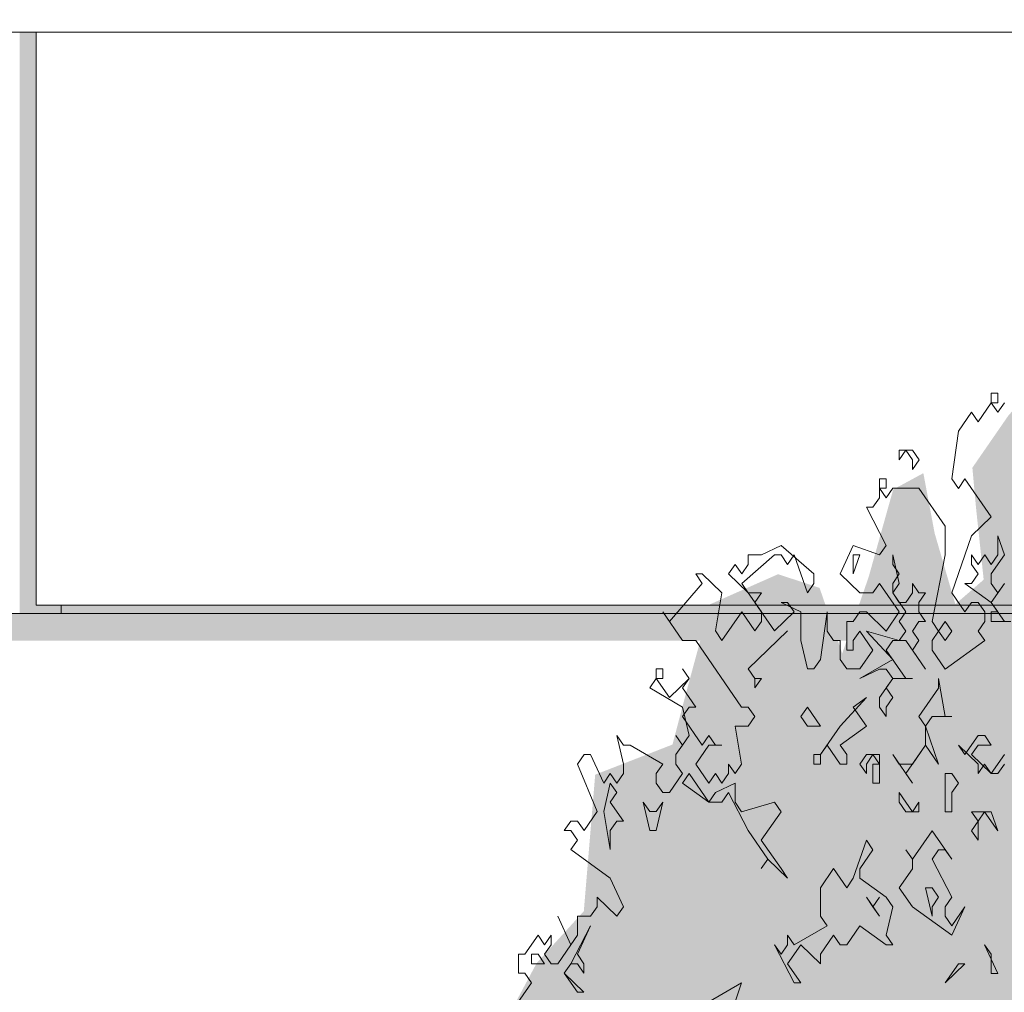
# Model space of a CAD drawing. Header units: metres. Extents: x -52 to 321, y -8 to 26.
# Tile 88 of 256: x -37.35 to -36.16, y 0.74 to 1.92. Entities that reach past the tile are written whole.
import ezdxf

# ---------------------------------------------------------------- set-up
doc = ezdxf.new("R2010")
doc.units = ezdxf.units.M
doc.header["$MEASUREMENT"] = 0
for name, color, linetype in [('10 Fassade', 7, 'Continuous'), ('10 Wand außen', 7, 'Continuous'), ('60 Pflanzen außen', 7, 'Continuous'), ('94 Genehmigungsplanung Bemaßung', 7, 'Continuous')]:
    doc.layers.add(name, color=color, linetype=linetype)
doc.styles.add('ERSTELLTER_STIL_2', font='arial.ttf')
doc.dimstyles.new('ERSTELLTER_STIL__1', dxfattribs={"dimtxt": 0.25, "dimasz": 0.19, "dimexe": 0.18, "dimexo": 0.1, "dimgap": 0, "dimtad": 1, "dimtih": 1, "dimtoh": 1, "dimzin": 0, "dimdsep": 46, "dimtxsty": 'ERSTELLTER_STIL_2', "dimblk": 'ARROWHEAD_6', "dimblk1": 'ARROWHEAD_6', "dimblk2": 'ARROWHEAD_6', "dimcen": 0.09, "dimclrd": 7, "dimclre": 7, "dimclrt": 7, "dimazin": 0, "dimtfac": 1, "dimtdec": 4, "dimtmove": 0, "dimatfit": 3, "dimfxl": 1, "dimtolj": 1, "dimtzin": 0, "dimarcsym": 0})

# ---------------------------------------------------------------- blocks, each defined once
blk = doc.blocks.new('Sträucher 27[10]_1', base_point=(-36.1332, 0))
at = {"layer": '60 Pflanzen außen', "linetype": 'Continuous', "lineweight": 0, "true_color": 0xffffff}
h = blk.add_hatch(color=7, dxfattribs=at)
h.paths.add_polyline_path([(-36.3032, 0), (-36.0554, 0), (-36.0213, 0.089), (-35.9941, 0.0462), (-35.9215, 0), (-35.8738, 0.0396), (-35.8012, 0), (-35.7535, 0.0363), (-35.7603, 0.0626), (-35.7671, 0.1448), (-35.7308, 0.1547), (-35.7149, 0.2369), (-35.6627, 0.2369), (-35.6378, 0.2993), (-35.64, 0.4486), (-35.6173, 0.511), (-35.5402, 0.5044), (-35.5061, 0.5636), (-35.522, 0.6228), (-35.5129, 0.682), (-35.4766, 0.705), (-35.4371, 0.7937), (-35.5242, 0.9186), (-35.5038, 1.037), (-35.5265, 1.0797), (-35.5446, 1.1619), (-35.6086, 1.2737), (-35.6495, 1.2704), (-35.6767, 1.208), (-35.7334, 1.2343), (-35.7153, 1.2901), (-35.7947, 1.3559), (-35.8628, 1.3658), (-35.9059, 1.3625), (-35.9695, 1.2803), (-35.9581, 1.3263), (-35.9422, 1.4282), (-35.9626, 1.4882), (-36.0375, 1.448), (-36.0784, 1.425), (-36.117, 1.4882), (-36.1601, 1.4381), (-36.2032, 1.3757), (-36.1987, 1.3263), (-36.1896, 1.2409), (-36.2237, 1.2113), (-36.2486, 1.2968), (-36.2622, 1.3691), (-36.2985, 1.3494), (-36.328, 1.2442), (-36.3598, 1.1521), (-36.3871, 1.231), (-36.437, 1.2475), (-36.5187, 1.2113), (-36.5459, 1.1114), (-36.5641, 1.0424), (-36.6571, 1.0062), (-36.6708, 0.8418), (-36.7275, 0.7794), (-36.7661, 0.7071), (-36.8002, 0.6512), (-36.8202, 0.5526), (-36.7525, 0.5032), (-36.7049, 0.4638), (-36.6368, 0.4112), (-36.5846, 0.3586), (-36.5528, 0.3126), (-36.5211, 0.2008), (-36.4462, 0.2238), (-36.3713, 0.2271), (-36.3395, 0.1942), (-36.3055, 0.1416), (-36.3214, 0.0693)])
h.paths.add_polyline_path([(-35.9646, 0.2862), (-35.876, 0.4275), (-35.8307, 0.4374), (-35.8375, 0.3881)], flags=0)
at = {"layer": '60 Pflanzen außen', "color": 8, "linetype": 'Continuous', "lineweight": 18}
for p, q in [((-36.1726, 1.4653), (-36.1805, 1.4653)), ((-36.1805, 1.4653), (-36.1805, 1.4539)), ((-36.1726, 1.4539), (-36.1726, 1.4653)), ((-36.1805, 1.4539), (-36.1963, 1.431)), ((-36.1726, 1.4424), (-36.1805, 1.4539)), ((-36.1805, 1.4539), (-36.1726, 1.4539)), ((-36.1647, 1.4539), (-36.1726, 1.4424)), ((-36.2042, 1.4424), (-36.22, 1.4195)), ((-36.1963, 1.431), (-36.2042, 1.4424)), ((-36.22, 1.4195), (-36.2279, 1.3623)), ((-36.2912, 1.3852), (-36.2833, 1.3966)), ((-36.2754, 1.3966), (-36.2912, 1.3966)), ((-36.2912, 1.3966), (-36.2912, 1.3852)), ((-36.2833, 1.3966), (-36.2754, 1.3852)), ((-36.2674, 1.3852), (-36.2754, 1.3966)), ((-36.2754, 1.3852), (-36.2754, 1.3737)), ((-36.2754, 1.3737), (-36.2674, 1.3852)), ((-36.307, 1.3623), (-36.3149, 1.3623)), ((-36.3149, 1.3623), (-36.3149, 1.3394)), ((-36.307, 1.3394), (-36.3149, 1.3509)), ((-36.3149, 1.3509), (-36.307, 1.3509)), ((-36.307, 1.3509), (-36.307, 1.3623)), ((-36.2991, 1.3509), (-36.307, 1.3394)), ((-36.2675, 1.3509), (-36.2991, 1.3509)), ((-36.2358, 1.3051), (-36.2675, 1.3509)), ((-36.2279, 1.3623), (-36.22, 1.3508)), ((-36.22, 1.3508), (-36.2121, 1.3623)), ((-36.2121, 1.3623), (-36.1805, 1.3165)), ((-36.3149, 1.3394), (-36.3228, 1.328)), ((-36.3228, 1.328), (-36.3307, 1.328)), ((-36.3307, 1.328), (-36.307, 1.2822)), ((-36.1805, 1.3165), (-36.2042, 1.2936)), ((-36.2358, 1.2707), (-36.2358, 1.3051)), ((-36.2042, 1.2936), (-36.2279, 1.2249)), ((-36.1647, 1.2707), (-36.1726, 1.2936)), ((-36.1726, 1.2936), (-36.1726, 1.2707)), ((-36.4334, 1.2822), (-36.4571, 1.2707)), ((-36.3939, 1.2478), (-36.4334, 1.2822)), ((-36.3465, 1.2822), (-36.3623, 1.2478)), ((-36.3149, 1.2707), (-36.3465, 1.2822)), ((-36.307, 1.2822), (-36.3149, 1.2707)), ((-36.4808, 1.2364), (-36.4413, 1.2707)), ((-36.4571, 1.2707), (-36.4729, 1.2707)), ((-36.4729, 1.2707), (-36.4729, 1.2593)), ((-36.4413, 1.2707), (-36.4334, 1.2707)), ((-36.4334, 1.2707), (-36.4255, 1.2593)), ((-36.4255, 1.2593), (-36.4176, 1.2707)), ((-36.4176, 1.2707), (-36.4018, 1.2249)), ((-36.3465, 1.2478), (-36.3386, 1.2707)), ((-36.3386, 1.2707), (-36.3465, 1.2707)), ((-36.3465, 1.2707), (-36.3465, 1.2478)), ((-36.2912, 1.2364), (-36.2991, 1.2707)), ((-36.2991, 1.2707), (-36.2991, 1.2593)), ((-36.2517, 1.1906), (-36.2358, 1.2707)), ((-36.1963, 1.2593), (-36.2042, 1.2707)), ((-36.2042, 1.2707), (-36.2042, 1.2593)), ((-36.1884, 1.2707), (-36.1963, 1.2593)), ((-36.1805, 1.2593), (-36.1884, 1.2707)), ((-36.1805, 1.2478), (-36.1647, 1.2707)), ((-36.1726, 1.2707), (-36.1805, 1.2593)), ((-36.4887, 1.2593), (-36.4967, 1.2478)), ((-36.4808, 1.2478), (-36.4887, 1.2593)), ((-36.4729, 1.2593), (-36.4808, 1.2478)), ((-36.2991, 1.2593), (-36.2912, 1.2478)), ((-36.2042, 1.2593), (-36.1963, 1.2478)), ((-36.5283, 1.2478), (-36.5362, 1.2478)), ((-36.5362, 1.2478), (-36.5283, 1.2364)), ((-36.5046, 1.2249), (-36.5283, 1.2478)), ((-36.4967, 1.2478), (-36.4729, 1.2249)), ((-36.3939, 1.2364), (-36.3939, 1.2478)), ((-36.3623, 1.2478), (-36.3386, 1.2249)), ((-36.2912, 1.2478), (-36.2991, 1.2364)), ((-36.1963, 1.2478), (-36.2042, 1.2364)), ((-36.1805, 1.2364), (-36.1805, 1.2478)), ((-36.5283, 1.2364), (-36.5678, 1.1906)), ((-36.4729, 1.2249), (-36.4808, 1.2364)), ((-36.4018, 1.2249), (-36.3939, 1.2364)), ((-36.3228, 1.2249), (-36.3149, 1.2364)), ((-36.3149, 1.2364), (-36.2912, 1.202)), ((-36.2991, 1.2364), (-36.2991, 1.2249)), ((-36.2991, 1.2249), (-36.2912, 1.2364)), ((-36.2675, 1.2249), (-36.2754, 1.2364)), ((-36.2754, 1.2364), (-36.2754, 1.2249)), ((-36.2042, 1.2364), (-36.2121, 1.2364)), ((-36.2121, 1.2364), (-36.1805, 1.2135)), ((-36.1805, 1.2135), (-36.1647, 1.2364)), ((-36.1726, 1.2249), (-36.1805, 1.2364)), ((-36.1647, 1.2364), (-36.1726, 1.2249)), ((-36.5125, 1.1792), (-36.5046, 1.2249)), ((-36.4571, 1.2249), (-36.4729, 1.2249)), ((-36.4729, 1.2249), (-36.4571, 1.202)), ((-36.465, 1.2135), (-36.4571, 1.2249)), ((-36.3386, 1.2249), (-36.3228, 1.2249)), ((-36.2991, 1.2249), (-36.2833, 1.202)), ((-36.2912, 1.2135), (-36.2991, 1.2249)), ((-36.2754, 1.2249), (-36.2833, 1.2135)), ((-36.2675, 1.2135), (-36.2596, 1.2249)), ((-36.2596, 1.2249), (-36.2675, 1.2249)), ((-36.2279, 1.2249), (-36.2121, 1.202)), ((-36.4413, 1.1792), (-36.465, 1.2135)), ((-36.4097, 1.202), (-36.4334, 1.2135)), ((-36.4334, 1.2135), (-36.4255, 1.2135)), ((-36.4255, 1.2135), (-36.4176, 1.202)), ((-36.2833, 1.2135), (-36.2912, 1.2135)), ((-36.2675, 1.202), (-36.2675, 1.2135)), ((-36.2121, 1.202), (-36.2042, 1.2135)), ((-36.2042, 1.2135), (-36.1963, 1.2135)), ((-36.1963, 1.2135), (-36.1884, 1.202)), ((-36.1805, 1.2135), (-36.1726, 1.202)), ((-36.1647, 1.1906), (-36.1805, 1.2135)), ((-36.5678, 1.1906), (-36.5757, 1.2021)), ((-36.5757, 1.2021), (-36.552, 1.1677)), ((-36.4808, 1.2021), (-36.5046, 1.1677)), ((-36.465, 1.1792), (-36.4808, 1.2021)), ((-36.4571, 1.202), (-36.4571, 1.1906)), ((-36.4176, 1.202), (-36.4413, 1.1792)), ((-36.4097, 1.1677), (-36.4097, 1.202)), ((-36.3781, 1.202), (-36.386, 1.1448)), ((-36.3781, 1.1791), (-36.3781, 1.202)), ((-36.3386, 1.202), (-36.3465, 1.1906)), ((-36.3307, 1.202), (-36.3386, 1.202)), ((-36.307, 1.1791), (-36.3307, 1.202)), ((-36.2912, 1.202), (-36.307, 1.1791)), ((-36.2833, 1.202), (-36.2912, 1.1906)), ((-36.2596, 1.1906), (-36.2675, 1.202)), ((-36.1884, 1.202), (-36.1884, 1.1906)), ((-36.1726, 1.202), (-36.1805, 1.202)), ((-36.1805, 1.202), (-36.1805, 1.1906)), ((-36.4571, 1.1906), (-36.465, 1.1792)), ((-36.3465, 1.1906), (-36.3544, 1.1906)), ((-36.3544, 1.1906), (-36.3544, 1.1562)), ((-36.2912, 1.1906), (-36.2833, 1.1791)), ((-36.2754, 1.1791), (-36.2675, 1.1906)), ((-36.2675, 1.1906), (-36.2596, 1.1906)), ((-36.2438, 1.1791), (-36.2517, 1.1906)), ((-36.2359, 1.1906), (-36.2438, 1.1791)), ((-36.228, 1.1791), (-36.2359, 1.1906)), ((-36.1884, 1.1906), (-36.1963, 1.1791)), ((-36.1805, 1.1906), (-36.1568, 1.1906)), ((-36.5046, 1.1677), (-36.5125, 1.1792)), ((-36.473, 1.1334), (-36.4255, 1.1792)), ((-36.4255, 1.1792), (-36.473, 1.1334)), ((-36.3702, 1.1677), (-36.3781, 1.1791)), ((-36.3465, 1.1677), (-36.3386, 1.1791)), ((-36.3386, 1.1791), (-36.3228, 1.1562)), ((-36.2912, 1.1677), (-36.3307, 1.1791)), ((-36.3307, 1.1791), (-36.2991, 1.1448)), ((-36.2833, 1.1791), (-36.2912, 1.1677)), ((-36.2675, 1.1677), (-36.2754, 1.1791)), ((-36.2517, 1.1677), (-36.2438, 1.1791)), ((-36.2438, 1.1791), (-36.2359, 1.1677)), ((-36.2359, 1.1677), (-36.228, 1.1791)), ((-36.1963, 1.1791), (-36.1884, 1.1677)), ((-36.552, 1.1677), (-36.5362, 1.1677)), ((-36.5362, 1.1677), (-36.4809, 1.0876)), ((-36.4018, 1.1334), (-36.4097, 1.1677)), ((-36.3623, 1.1677), (-36.3702, 1.1677)), ((-36.3623, 1.1448), (-36.3623, 1.1677)), ((-36.3465, 1.1562), (-36.3465, 1.1677)), ((-36.307, 1.1562), (-36.2991, 1.1677)), ((-36.2991, 1.1677), (-36.2833, 1.1677)), ((-36.2833, 1.1677), (-36.2596, 1.1333)), ((-36.2754, 1.1562), (-36.2675, 1.1677)), ((-36.2517, 1.1562), (-36.2517, 1.1677)), ((-36.1884, 1.1677), (-36.2359, 1.1333)), ((-36.3544, 1.1562), (-36.3465, 1.1562)), ((-36.3228, 1.1562), (-36.3386, 1.1334)), ((-36.2833, 1.1219), (-36.307, 1.1562)), ((-36.2596, 1.1333), (-36.2754, 1.1562)), ((-36.2359, 1.1333), (-36.2517, 1.1562)), ((-36.386, 1.1448), (-36.3939, 1.1334)), ((-36.3544, 1.1334), (-36.3623, 1.1448)), ((-36.2991, 1.1448), (-36.3386, 1.1219)), ((-36.5757, 1.1334), (-36.5836, 1.1334)), ((-36.5836, 1.1334), (-36.5836, 1.1219)), ((-36.5757, 1.1219), (-36.5757, 1.1334)), ((-36.5441, 1.1219), (-36.552, 1.1334)), ((-36.552, 1.1334), (-36.5441, 1.1219)), ((-36.4651, 1.1219), (-36.473, 1.1334)), ((-36.473, 1.1334), (-36.4651, 1.1219)), ((-36.3939, 1.1334), (-36.4018, 1.1334)), ((-36.3386, 1.1334), (-36.3544, 1.1334)), ((-36.3386, 1.1219), (-36.3149, 1.1333)), ((-36.3149, 1.1333), (-36.307, 1.1333)), ((-36.307, 1.1333), (-36.2991, 1.1219)), ((-36.5836, 1.1219), (-36.5915, 1.1105)), ((-36.5678, 1.099), (-36.5836, 1.1219)), ((-36.5836, 1.1219), (-36.5757, 1.1219)), ((-36.5441, 1.1219), (-36.5678, 1.099)), ((-36.552, 1.1105), (-36.5441, 1.1219)), ((-36.4651, 1.1219), (-36.4651, 1.1105)), ((-36.4651, 1.1105), (-36.4571, 1.1219)), ((-36.4571, 1.1219), (-36.4651, 1.1219)), ((-36.2991, 1.1219), (-36.3149, 1.099)), ((-36.307, 1.1105), (-36.2991, 1.1219)), ((-36.2991, 1.1219), (-36.2754, 1.1219)), ((-36.2754, 1.1219), (-36.2833, 1.1219)), ((-36.2359, 1.0761), (-36.2438, 1.1219)), ((-36.2438, 1.1219), (-36.2438, 1.1104)), ((-36.5915, 1.1105), (-36.552, 1.0876)), ((-36.5362, 1.0876), (-36.552, 1.1105)), ((-36.2991, 1.099), (-36.307, 1.1105)), ((-36.2438, 1.1104), (-36.2675, 1.0761)), ((-36.3307, 1.099), (-36.3623, 1.0647)), ((-36.3465, 1.0876), (-36.3307, 1.099)), ((-36.3149, 1.099), (-36.3149, 1.0876)), ((-36.307, 1.0876), (-36.2991, 1.099)), ((-36.552, 1.0761), (-36.5441, 1.0876)), ((-36.552, 1.0876), (-36.5441, 1.0532)), ((-36.5441, 1.0876), (-36.5362, 1.0876)), ((-36.4809, 1.0876), (-36.473, 1.0876)), ((-36.473, 1.0876), (-36.4651, 1.0761)), ((-36.4018, 1.0876), (-36.4097, 1.0761)), ((-36.386, 1.0647), (-36.4018, 1.0876)), ((-36.3307, 1.0647), (-36.3465, 1.0876)), ((-36.3149, 1.0876), (-36.307, 1.0761)), ((-36.307, 1.0761), (-36.307, 1.0876)), ((-36.5283, 1.0418), (-36.552, 1.0761)), ((-36.4651, 1.0761), (-36.473, 1.0647)), ((-36.4097, 1.0761), (-36.4018, 1.0647)), ((-36.2675, 1.0761), (-36.2596, 1.0647)), ((-36.2596, 1.0647), (-36.2517, 1.0761)), ((-36.2517, 1.0761), (-36.228, 1.0761)), ((-36.228, 1.0761), (-36.2359, 1.0761)), ((-36.473, 1.0647), (-36.4888, 1.0647)), ((-36.4888, 1.0647), (-36.4809, 1.0189)), ((-36.4018, 1.0647), (-36.386, 1.0647)), ((-36.3623, 1.0647), (-36.386, 1.0303)), ((-36.3623, 1.0418), (-36.3307, 1.0647)), ((-36.2596, 1.0647), (-36.2596, 1.0418)), ((-36.2438, 1.0189), (-36.2596, 1.0647)), ((-36.6231, 1.0418), (-36.631, 1.0532)), ((-36.631, 1.0532), (-36.6231, 1.0189)), ((-36.552, 1.0418), (-36.5599, 1.0532)), ((-36.5599, 1.0532), (-36.552, 1.0418)), ((-36.5441, 1.0532), (-36.552, 1.0418)), ((-36.5204, 1.0532), (-36.5283, 1.0418)), ((-36.5125, 1.0418), (-36.5204, 1.0532)), ((-36.1964, 1.0532), (-36.2122, 1.0303)), ((-36.1884, 1.0532), (-36.1964, 1.0532)), ((-36.1805, 1.0418), (-36.1884, 1.0532)), ((-36.6152, 1.0418), (-36.6231, 1.0418)), ((-36.5757, 1.0189), (-36.6152, 1.0418)), ((-36.552, 1.0418), (-36.5599, 1.0303)), ((-36.5362, 1.0189), (-36.5204, 1.0418)), ((-36.5204, 1.0418), (-36.5046, 1.0418)), ((-36.5046, 1.0418), (-36.5125, 1.0418)), ((-36.386, 1.0303), (-36.3781, 1.0418)), ((-36.3781, 1.0418), (-36.3623, 1.0189)), ((-36.3544, 1.0303), (-36.3623, 1.0418)), ((-36.2833, 1.0074), (-36.2596, 1.0418)), ((-36.2596, 1.0418), (-36.2754, 1.0189)), ((-36.2596, 1.0418), (-36.2438, 1.0189)), ((-36.2122, 1.0303), (-36.2201, 1.0418)), ((-36.2201, 1.0418), (-36.1964, 1.0189)), ((-36.2043, 1.0303), (-36.1964, 1.0418)), ((-36.1964, 1.0418), (-36.1805, 1.0418)), ((-36.6705, 1.0304), (-36.6784, 1.0189)), ((-36.6626, 1.0304), (-36.6705, 1.0304)), ((-36.6468, 0.996), (-36.6626, 1.0304)), ((-36.5599, 1.0303), (-36.5599, 1.0189)), ((-36.386, 1.0303), (-36.3939, 1.0303)), ((-36.3939, 1.0303), (-36.3939, 1.0189)), ((-36.386, 1.0189), (-36.386, 1.0303)), ((-36.3544, 1.0189), (-36.3544, 1.0303)), ((-36.3307, 1.0303), (-36.3386, 1.0189)), ((-36.3307, 1.0189), (-36.3228, 1.0303)), ((-36.3149, 1.0303), (-36.3307, 1.0303)), ((-36.3228, 1.0303), (-36.3149, 1.0189)), ((-36.3149, 0.996), (-36.3149, 1.0303)), ((-36.2912, 1.0189), (-36.2991, 1.0303)), ((-36.2991, 1.0303), (-36.2754, 0.996)), ((-36.1806, 1.0074), (-36.2043, 1.0303)), ((-36.1647, 1.0303), (-36.1806, 1.0074)), ((-36.6784, 1.0189), (-36.6547, 0.9617)), ((-36.6389, 1.0075), (-36.6468, 0.996)), ((-36.631, 0.996), (-36.6389, 1.0075)), ((-36.6231, 1.0075), (-36.631, 0.996)), ((-36.6231, 1.0189), (-36.6231, 1.0075)), ((-36.5836, 1.0074), (-36.5757, 1.0189)), ((-36.5836, 0.996), (-36.5836, 1.0074)), ((-36.552, 1.0074), (-36.5678, 0.9846)), ((-36.5599, 1.0189), (-36.552, 1.0074)), ((-36.5441, 1.0074), (-36.552, 0.996)), ((-36.5204, 0.9731), (-36.5441, 1.0074)), ((-36.5204, 0.996), (-36.5362, 1.0189)), ((-36.5125, 1.0074), (-36.5204, 0.996)), ((-36.5046, 0.996), (-36.5125, 1.0074)), ((-36.4967, 1.0074), (-36.5046, 0.996)), ((-36.4888, 1.0074), (-36.4967, 1.0189)), ((-36.4967, 1.0189), (-36.4967, 1.0074)), ((-36.4809, 1.0189), (-36.4888, 1.0074)), ((-36.3939, 1.0189), (-36.386, 1.0189)), ((-36.3623, 1.0189), (-36.3544, 1.0189)), ((-36.3386, 1.0189), (-36.3307, 1.0074)), ((-36.3307, 1.0074), (-36.3307, 1.0189)), ((-36.3149, 1.0189), (-36.3228, 1.0189)), ((-36.3228, 1.0189), (-36.3228, 0.996)), ((-36.2754, 1.0189), (-36.2912, 1.0189)), ((-36.2754, 0.996), (-36.2833, 1.0074)), ((-36.228, 1.0074), (-36.2359, 1.0074)), ((-36.2359, 1.0074), (-36.2359, 0.9616)), ((-36.2201, 0.996), (-36.228, 1.0074)), ((-36.1964, 1.0189), (-36.1964, 1.0074)), ((-36.1964, 1.0074), (-36.1885, 1.0189)), ((-36.1885, 1.0189), (-36.1806, 1.0074)), ((-36.1806, 1.0074), (-36.1726, 1.0074)), ((-36.1726, 1.0074), (-36.1647, 1.0189)), ((-36.6389, 0.996), (-36.6468, 0.9617)), ((-36.631, 0.9846), (-36.6389, 0.996)), ((-36.5757, 0.9846), (-36.5836, 0.996)), ((-36.552, 0.996), (-36.5204, 0.9731)), ((-36.4888, 0.996), (-36.5125, 0.9845)), ((-36.4888, 0.9731), (-36.4888, 0.996)), ((-36.3228, 0.996), (-36.3149, 0.996)), ((-36.228, 0.9845), (-36.2201, 0.996)), ((-36.6389, 0.9731), (-36.631, 0.9846)), ((-36.5678, 0.9846), (-36.5757, 0.9846)), ((-36.5125, 0.9845), (-36.5204, 0.9731)), ((-36.5046, 0.9731), (-36.4967, 0.9845)), ((-36.4967, 0.9845), (-36.473, 0.9388)), ((-36.2754, 0.9616), (-36.2912, 0.9845)), ((-36.2912, 0.9845), (-36.2912, 0.9731)), ((-36.228, 0.9616), (-36.228, 0.9845)), ((-36.6231, 0.9502), (-36.6389, 0.9731)), ((-36.5915, 0.9617), (-36.5994, 0.9731)), ((-36.5994, 0.9731), (-36.5915, 0.9388)), ((-36.5836, 0.9388), (-36.5757, 0.9731)), ((-36.5757, 0.9731), (-36.5836, 0.9617)), ((-36.5204, 0.9731), (-36.5046, 0.9731)), ((-36.4809, 0.9616), (-36.4888, 0.9731)), ((-36.4414, 0.9731), (-36.4809, 0.9616)), ((-36.4335, 0.9616), (-36.4414, 0.9731)), ((-36.2912, 0.9731), (-36.2833, 0.9616)), ((-36.2675, 0.9731), (-36.2754, 0.9616)), ((-36.2675, 0.9616), (-36.2675, 0.9731)), ((-36.6547, 0.9617), (-36.6705, 0.9388)), ((-36.6468, 0.9617), (-36.6389, 0.9159)), ((-36.5836, 0.9617), (-36.5915, 0.9617)), ((-36.4572, 0.9273), (-36.4335, 0.9616)), ((-36.2833, 0.9616), (-36.2675, 0.9616)), ((-36.2359, 0.9616), (-36.228, 0.9616)), ((-36.1806, 0.9616), (-36.2043, 0.9616)), ((-36.2043, 0.9616), (-36.1964, 0.9502)), ((-36.1964, 0.9502), (-36.1885, 0.9616)), ((-36.1885, 0.9616), (-36.1727, 0.9387)), ((-36.1727, 0.9387), (-36.1806, 0.9616)), ((-36.6864, 0.9502), (-36.6943, 0.9388)), ((-36.6784, 0.9502), (-36.6864, 0.9502)), ((-36.6705, 0.9388), (-36.6784, 0.9502)), ((-36.6389, 0.9388), (-36.631, 0.9502)), ((-36.631, 0.9502), (-36.6231, 0.9502)), ((-36.1964, 0.9502), (-36.2043, 0.9387)), ((-36.1964, 0.9273), (-36.1964, 0.9502)), ((-36.6943, 0.9388), (-36.6864, 0.9388)), ((-36.6864, 0.9388), (-36.6785, 0.9273)), ((-36.6389, 0.9159), (-36.6389, 0.9388)), ((-36.5915, 0.9388), (-36.5836, 0.9388)), ((-36.473, 0.9388), (-36.4493, 0.9044)), ((-36.2517, 0.9387), (-36.2754, 0.9044)), ((-36.228, 0.9044), (-36.2517, 0.9387)), ((-36.2043, 0.9387), (-36.1964, 0.9273)), ((-36.6785, 0.9273), (-36.6864, 0.9159)), ((-36.4335, 0.893), (-36.4572, 0.9273)), ((-36.3307, 0.9273), (-36.3465, 0.8815)), ((-36.3228, 0.9158), (-36.3307, 0.9273)), ((-36.6864, 0.9159), (-36.6389, 0.8815)), ((-36.3386, 0.8929), (-36.3228, 0.9158)), ((-36.2833, 0.9158), (-36.2754, 0.9044)), ((-36.2754, 0.9044), (-36.2833, 0.9158)), ((-36.2517, 0.9044), (-36.2438, 0.9158)), ((-36.2438, 0.9158), (-36.2359, 0.9158)), ((-36.2359, 0.9158), (-36.228, 0.9044)), ((-36.4493, 0.9044), (-36.4572, 0.893)), ((-36.4572, 0.893), (-36.4493, 0.9044)), ((-36.4493, 0.9044), (-36.4256, 0.8815)), ((-36.2754, 0.9044), (-36.2754, 0.8929)), ((-36.228, 0.8586), (-36.2517, 0.9044)), ((-36.4256, 0.8815), (-36.4335, 0.893)), ((-36.3702, 0.893), (-36.386, 0.8701)), ((-36.3544, 0.8701), (-36.3702, 0.893)), ((-36.3386, 0.8815), (-36.3386, 0.8929)), ((-36.2754, 0.8929), (-36.2912, 0.87)), ((-36.6389, 0.8815), (-36.6231, 0.8472)), ((-36.3465, 0.8815), (-36.3544, 0.8701)), ((-36.307, 0.8586), (-36.3386, 0.8815)), ((-36.386, 0.8701), (-36.386, 0.8357)), ((-36.2912, 0.87), (-36.2754, 0.8472)), ((-36.2517, 0.87), (-36.2596, 0.87)), ((-36.2596, 0.87), (-36.2517, 0.8357)), ((-36.2438, 0.8586), (-36.2517, 0.87)), ((-36.6547, 0.8586), (-36.6548, 0.8472)), ((-36.631, 0.8357), (-36.6547, 0.8586)), ((-36.3307, 0.8586), (-36.3149, 0.8357)), ((-36.3228, 0.8472), (-36.3307, 0.8586)), ((-36.3228, 0.8472), (-36.3149, 0.8586)), ((-36.3149, 0.8586), (-36.3228, 0.8472)), ((-36.2991, 0.8472), (-36.307, 0.8586)), ((-36.2517, 0.8471), (-36.2438, 0.8586)), ((-36.2359, 0.8471), (-36.228, 0.8586)), ((-36.6548, 0.8472), (-36.6627, 0.8357)), ((-36.6231, 0.8472), (-36.631, 0.8357)), ((-36.3149, 0.8357), (-36.3228, 0.8472)), ((-36.307, 0.8128), (-36.2991, 0.8472)), ((-36.2754, 0.8472), (-36.228, 0.8128)), ((-36.2517, 0.8357), (-36.2517, 0.8471)), ((-36.2359, 0.8357), (-36.2359, 0.8471)), ((-36.228, 0.8128), (-36.2122, 0.8471)), ((-36.2122, 0.8471), (-36.228, 0.8243)), ((-36.6864, 0.8014), (-36.7022, 0.8357)), ((-36.7022, 0.8357), (-36.6864, 0.8014)), ((-36.6627, 0.8357), (-36.6785, 0.8357)), ((-36.6785, 0.8357), (-36.6785, 0.8128)), ((-36.386, 0.8357), (-36.3781, 0.8243)), ((-36.228, 0.8243), (-36.2359, 0.8357)), ((-36.6627, 0.8243), (-36.6864, 0.7785)), ((-36.6785, 0.7899), (-36.6627, 0.8243)), ((-36.3781, 0.8243), (-36.4177, 0.8014)), ((-36.3544, 0.8014), (-36.3386, 0.8243)), ((-36.3386, 0.8243), (-36.307, 0.8014)), ((-36.7259, 0.8128), (-36.7417, 0.79)), ((-36.718, 0.8014), (-36.7259, 0.8128)), ((-36.7101, 0.8128), (-36.718, 0.8014)), ((-36.7101, 0.8014), (-36.7101, 0.8128)), ((-36.6785, 0.8128), (-36.6864, 0.8014)), ((-36.4177, 0.8014), (-36.4256, 0.8128)), ((-36.4256, 0.8128), (-36.4256, 0.8014)), ((-36.3861, 0.7899), (-36.3702, 0.8128)), ((-36.3702, 0.8128), (-36.3623, 0.8014)), ((-36.2991, 0.8014), (-36.307, 0.8128)), ((-36.718, 0.79), (-36.7101, 0.8014)), ((-36.6864, 0.8014), (-36.7022, 0.7785)), ((-36.4335, 0.7899), (-36.4414, 0.8014)), ((-36.4414, 0.8014), (-36.4177, 0.7556)), ((-36.4256, 0.8014), (-36.4335, 0.7899)), ((-36.4256, 0.7785), (-36.4098, 0.8014)), ((-36.4098, 0.8014), (-36.3861, 0.7785)), ((-36.3623, 0.8014), (-36.3544, 0.8014)), ((-36.307, 0.8014), (-36.2991, 0.8014)), ((-36.1727, 0.767), (-36.1885, 0.8014)), ((-36.1885, 0.8014), (-36.1806, 0.7899)), ((-36.7417, 0.79), (-36.7496, 0.79)), ((-36.7496, 0.79), (-36.7496, 0.7671)), ((-36.7259, 0.79), (-36.7338, 0.79)), ((-36.7338, 0.79), (-36.7338, 0.7785)), ((-36.718, 0.7785), (-36.7259, 0.79)), ((-36.7101, 0.7785), (-36.718, 0.79)), ((-36.6706, 0.7785), (-36.6785, 0.7899)), ((-36.3861, 0.7785), (-36.3861, 0.7899)), ((-36.1806, 0.7899), (-36.1806, 0.767)), ((-36.7338, 0.7785), (-36.718, 0.7785)), ((-36.7022, 0.7785), (-36.7101, 0.7785)), ((-36.6943, 0.7671), (-36.6864, 0.7785)), ((-36.6864, 0.7785), (-36.6943, 0.7671)), ((-36.6864, 0.7785), (-36.6785, 0.7785)), ((-36.6785, 0.7785), (-36.6706, 0.7671)), ((-36.6706, 0.7671), (-36.6706, 0.7785)), ((-36.4098, 0.7556), (-36.4256, 0.7785)), ((-36.2359, 0.7556), (-36.2122, 0.7785)), ((-36.2201, 0.7785), (-36.2359, 0.7556)), ((-36.2122, 0.7785), (-36.2201, 0.7785)), ((-36.7496, 0.7671), (-36.7417, 0.7671)), ((-36.7417, 0.7671), (-36.7338, 0.7556)), ((-36.6943, 0.7671), (-36.6706, 0.7442)), ((-36.6785, 0.7442), (-36.6943, 0.7671)), ((-36.1806, 0.767), (-36.1727, 0.767)), ((-36.7338, 0.7556), (-36.7575, 0.7213)), ((-36.4809, 0.7556), (-36.5204, 0.7327)), ((-36.4888, 0.7327), (-36.4809, 0.7556)), ((-36.4177, 0.7556), (-36.4098, 0.7556)), ((-36.6706, 0.7442), (-36.6785, 0.7442))]:
    blk.add_line(p, q, dxfattribs=at)
blk = doc.blocks.new('*D18', base_point=(-33357.279, 0))
at = {"layer": '94 Genehmigungsplanung Bemaßung', "color": 7, "linetype": 'Continuous', "lineweight": 13}
for p, q in [((-43.9997, 9.5481), (-43.9997, 9.9231)), ((-28.1801, 9.5481), (-28.1801, 9.9231)), ((-43.8997, 9.8356), (-44.0997, 9.6356)), ((-28.2801, 9.6356), (-28.0801, 9.8356)), ((-43.9997, 9.7356), (-28.1801, 9.7356)), ((-28.1801, 9.7356), (-28.0301, 9.7356))]:
    blk.add_line(p, q, dxfattribs=at)
at = {"layer": '94 Genehmigungsplanung Bemaßung', "color": 7, "lineweight": 13, "insert": (-36.5189, 9.7856), "char_height": 0.25, "attachment_point": 7, "style": 'ERSTELLTER_STIL_2'}
blk.add_mtext('\\A1;{\\pql;\\fArial|b0|i0|c0|p0;\\W1.000000;15,82}', dxfattribs=at)
blk = doc.blocks.new('ARROWHEAD_6')
at = {"color": 0, "linetype": 'Continuous', "lineweight": 0}
for p, q in [((-0.5, -0.5), (0.5, 0.5)), ((0, 0), (-1, 0))]:
    blk.add_line(p, q, dxfattribs=at)

msp = doc.modelspace()

# ---------------------------------------------------------------- hatches: boundary and pattern name
at = {"layer": '10 Fassade', "linetype": 'Continuous', "lineweight": 0, "true_color": 0x000000}
for points in [[(-37.3497, 1.9), (-37.3497, 1.21), (-37.3497, 1.2), (-37.2997, 1.2), (-37.2997, 1.21), (-37.3297, 1.21), (-37.3297, 1.9)], [(-34.8297, 1.21), (-37.2997, 1.21), (-37.2997, 1.2), (-34.8297, 1.2)]]:
    msp.add_hatch(color=18, dxfattribs=at).paths.add_polyline_path(points)
at = {"layer": '10 Wand außen', "linetype": 'Continuous', "lineweight": 0, "true_color": 0x000000}
msp.add_hatch(color=18, dxfattribs=at).paths.add_polyline_path([(-43.9997, 1.2), (-43.9997, 1.1676), (-42.4797, 1.1676), (-42.4667, 1.1859), (-42.4597, 1.1859), (-42.4597, 1.1676), (-39.9297, 1.1676), (-39.9167, 1.1859), (-39.9097, 1.1859), (-39.9097, 1.1676), (-37.3797, 1.1676), (-37.3667, 1.1859), (-37.3597, 1.1859), (-37.3597, 1.1676), (-34.8297, 1.1676), (-34.8167, 1.1859), (-34.8097, 1.1859), (-34.8097, 1.1676), (-32.2797, 1.1676), (-32.2667, 1.1859), (-32.2597, 1.1859), (-32.2597, 1.1676), (-30.783, 1.1676), (-31.5725, 0.051), (-31.5725, 0), (-30.1943, 0), (-30.1943, 1.2)])

# ---------------------------------------------------------------- linework, layer by layer
at = {"layer": '10 Fassade', "color": 7, "linetype": 'Continuous', "lineweight": 13}
for p, q in [((-37.3297, 1.21), (-37.3297, 1.9)), ((-34.7997, 1.21), (-37.3297, 1.21)), ((-37.2997, 1.2), (-37.2997, 1.21)), ((-37.2997, 1.2), (-37.3797, 1.2))]:
    msp.add_line(p, q, dxfattribs=at)
at = {"layer": '10 Wand außen', "color": 7, "linetype": 'Continuous', "lineweight": 13}
for p, q in [((-37.3497, 1.9), (-38.3397, 1.9)), ((-37.3297, 1.9), (-37.3497, 1.9)), ((-34.7997, 1.9), (-37.3297, 1.9)), ((-34.8297, 1.2), (-37.2997, 1.2))]:
    msp.add_line(p, q, dxfattribs=at)

# ---------------------------------------------------------------- block references
at = {"layer": '60 Pflanzen außen', "color": 8, "linetype": 'Continuous', "lineweight": 18}
msp.add_blockref('Sträucher 27[10]_1', (-36.1332, 0), dxfattribs=at)

# ---------------------------------------------------------------- dimensions: what is measured, and where the dimension line sits
at = {"layer": '94 Genehmigungsplanung Bemaßung', "color": 7, "linetype": 'Continuous', "lineweight": 13}
dim = msp.add_linear_dim(base=(-28.1801, 9.7356), p1=(-43.9997, 1.2), p2=(-28.1801, 1.2), dimstyle='ERSTELLTER_STIL__1', dxfattribs=at)
dim.commit()
dim.dimension.update_dxf_attribs({"geometry": '*D18', "text_midpoint": (-36.1001, 9.9106), "dimtype": 160})

doc.saveas('drawing.dxf')
